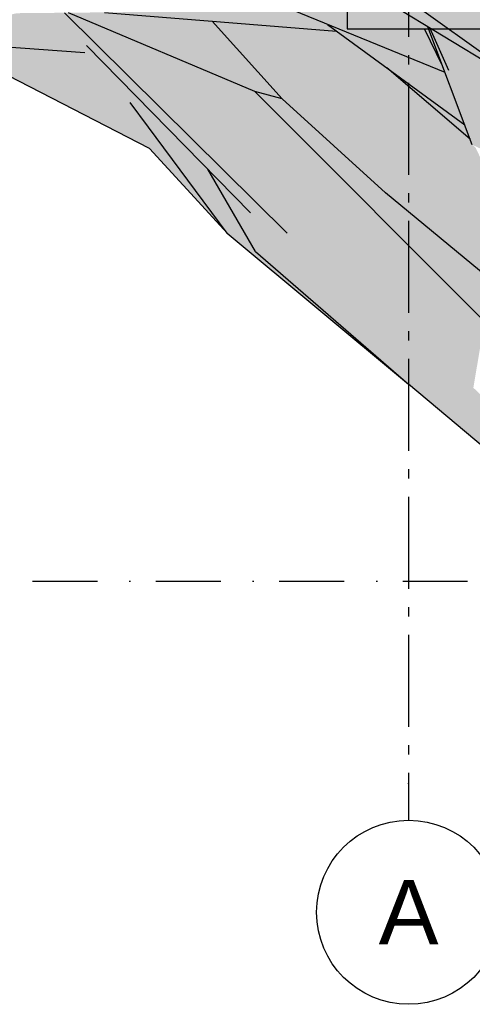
# Model space of a CAD drawing. Header units: millimetres. Extents: x 165469 to 203387225, y -6480348228 to 105421.
# Tile 3 of 67: x 198551672 to 198554131, y -6480312312 to -6480306963. Entities that reach past the tile are written whole.
import ezdxf
from ezdxf.enums import TextEntityAlignment as Align

# ---------------------------------------------------------------- set-up
doc = ezdxf.new("R2010")
doc.units = ezdxf.units.MM
doc.header["$LTSCALE"] = 0.5
doc.header["$MEASUREMENT"] = 0
for name, pattern in [('Akselinje', [1500, 1000, -200, 100, -200]), ('PLINE', [0]), ('Prikk & stiplet', [1340.555525, 705.555534, -352.777767, 0, -282.222223])]:
    doc.linetypes.add(name, pattern=pattern)
for name, color, linetype in [('711--_E__ Eksisterende terreng(Nye konstruksjoner)', 7, 'Continuous'), ('82-- Modullinjer(Nye konstruksjoner)', 7, 'Continuous'), ('842-M___1_100 Målsetting bygning(Nye konstruksjoner)', 7, 'Continuous'), ('878- Annen overflate_visuell informasjon (Skravur)(Nye konstruksjoner)', 7, 'Continuous')]:
    doc.layers.add(name, color=color, linetype=linetype)
doc.styles.add('GENERATED_STYLE_1', font='arial.ttf')
doc.styles.add('GENERATED_STYLE_2', font='arial.ttf')
doc.dimstyles.new('GENERATED_STYLE__1', dxfattribs={"dimtxt": 200, "dimasz": 95, "dimexe": 0.18, "dimexo": 1000, "dimgap": 0, "dimtad": 1, "dimdec": 0, "dimzin": 0, "dimdsep": 46, "dimtxsty": 'GENERATED_STYLE_1', "dimblk": 'ARROWHEAD_6', "dimblk1": 'ARROWHEAD_6', "dimblk2": 'ARROWHEAD_6', "dimcen": 0.09, "dimclrd": 256, "dimclre": 256, "dimclrt": 256, "dimadec": 1, "dimazin": 0, "dimtfac": 1, "dimtdec": 4, "dimtmove": 0, "dimatfit": 3, "dimfxl": 1, "dimtolj": 1, "dimtzin": 0, "dimarcsym": 0})

# ---------------------------------------------------------------- blocks, each defined once
blk = doc.blocks.new('Standard grid marker[2]_3', base_point=(198553785.2, -6480291355.1))
at = {"layer": '82-- Modullinjer(Nye konstruksjoner)', "linetype": 'Akselinje'}
for p, q in [((198553785.2, -6480291555.1), (198553785.2, -6480311112.5)), ((198553785.2, -6480311112.5), (198553785.2, -6480311312.5))]:
    blk.add_line(p, q, dxfattribs=at)
at = {"layer": '82-- Modullinjer(Nye konstruksjoner)', "linetype": 'PLINE'}
blk.add_circle((198553785.2, -6480311812.5), 500, dxfattribs=at)
at = {"layer": '82-- Modullinjer(Nye konstruksjoner)', "linetype": 'Akselinje'}
blk.add_point((198553785.2, -6480311112.5), dxfattribs=at)
blk.add_point((198553785.2, -6480311112.5), dxfattribs=at)
at = {"layer": '82-- Modullinjer(Nye konstruksjoner)', "style": 'GENERATED_STYLE_2'}
for tag, p in [('AC_MarkerText_1_0', (198553785.2, -6480290680.1)), ('AC_MarkerText_1_1', (198553785.2, -6480311637.5))]:
    blk.add_attdef(tag, text='', height=350, rotation=360, dxfattribs=at).set_placement(p, align=Align.TOP_CENTER)
blk = doc.blocks.new('*D3', base_point=(192408355.9, -6480347812.5))
at = {"layer": '842-M___1_100 Målsetting bygning(Nye konstruksjoner)', "linetype": 'PLINE'}
for p, q in [((198558638.4, -6480300855.8), (198558538.4, -6480300755.8)), ((198558588.4, -6480300805.8), (198558588.4, -6480300730.8)), ((198558688.4, -6480300805.8), (198558494.6, -6480300805.8)), ((198558588.4, -6480310012.5), (198558588.4, -6480300805.8)), ((198558538.4, -6480309962.5), (198558638.4, -6480310062.5)), ((198558682.1, -6480310012.5), (198558488.4, -6480310012.5)), ((198558588.4, -6480310087.5), (198558588.4, -6480310012.5))]:
    blk.add_line(p, q, dxfattribs=at)
at = {"layer": '842-M___1_100 Målsetting bygning(Nye konstruksjoner)', "insert": (198558548.4, -6480305714.2), "char_height": 200, "attachment_point": 7, "rotation": 90, "style": 'GENERATED_STYLE_1'}
blk.add_mtext('\\A1;{\\pql;\\fArial|b0|i0|c0|p0;\\W1.000000;9230}', dxfattribs=at)
blk = doc.blocks.new('ARROWHEAD_6')
at = {"linetype": 'Continuous'}
for p, q in [((0, 0), (-1, 0)), ((-0.5, -0.5), (0.5, 0.5))]:
    blk.add_line(p, q, dxfattribs=at)

msp = doc.modelspace()

# ---------------------------------------------------------------- hatches: boundary and pattern name
at = {"layer": '711--_E__ Eksisterende terreng(Nye konstruksjoner)', "linetype": 'Continuous'}
for points in [[(198551048.4, -6480307062.5), (198552035.5, -6480307102.5), (198551687.3, -6480306926.9), (198551657.2, -6480306927.2)], [(198551048.4, -6480307062.5), (198552035.5, -6480307102.5), (198551687.3, -6480306926.9), (198551657.2, -6480306927.2)], [(198551687.3, -6480306926.9), (198552035.5, -6480307102.5), (198552128.1, -6480307135.1), (198552105.1, -6480307112.3), (198551688.4, -6480306926.9)], [(198551687.3, -6480306926.9), (198552035.5, -6480307102.5), (198552128.1, -6480307135.1), (198552105.1, -6480307112.3), (198551688.4, -6480306926.9)], [(198551688.4, -6480306926.9), (198552105.1, -6480307112.3), (198551915.6, -6480306924.7)], [(198551688.4, -6480306926.9), (198552105.1, -6480307112.3), (198551915.6, -6480306924.7)], [(198551915.6, -6480306924.7), (198553125.6, -6480308122.5), (198554141.5, -6480308547.1), (198554071.3, -6480308476.7), (198551963.5, -6480306935.7), (198551937.2, -6480306924.5)], [(198551915.6, -6480306924.7), (198553125.6, -6480308122.5), (198554141.5, -6480308547.1), (198554071.3, -6480308476.7), (198551963.5, -6480306935.7), (198551937.2, -6480306924.5)], [(198552132.1, -6480306922.7), (198551937.2, -6480306924.5), (198552950, -6480307352.5), (198552755, -6480307011.5), (198552718, -6480306970.4)], [(198552132.1, -6480306922.7), (198551937.2, -6480306924.5), (198552950, -6480307352.5), (198552755, -6480307011.5), (198552718, -6480306970.4)], [(198552132.1, -6480306922.7), (198553394.2, -6480307025.5), (198553343.8, -6480306988.8), (198553126.5, -6480306900.1), (198553051.1, -6480306898.9), (198552224.6, -6480306921.8)], [(198552132.1, -6480306922.7), (198553394.2, -6480307025.5), (198553343.8, -6480306988.8), (198553126.5, -6480306900.1), (198553051.1, -6480306898.9), (198552224.6, -6480306921.8)], [(198553119.2, -6480306897), (198553983.6, -6480307249.9), (198553970.1, -6480307214.1), (198553871.2, -6480307012.5), (198553306.2, -6480306891.9)], [(198553119.2, -6480306897), (198553983.6, -6480307249.9), (198553970.1, -6480307214.1), (198553871.2, -6480307012.5), (198553306.2, -6480306891.9)], [(198553306.2, -6480306891.9), (198553871.2, -6480307012.5), (198553867.1, -6480306987.8), (198553711, -6480306892.8), (198553659.8, -6480306882.5), (198553656.8, -6480306882.2)], [(198553306.2, -6480306891.9), (198553871.2, -6480307012.5), (198553867.1, -6480306987.8), (198553711, -6480306892.8), (198553659.8, -6480306882.5), (198553656.8, -6480306882.2)], [(198553693, -6480306881.9), (198554762.7, -6480307532.5), (198554294.4, -6480307222.5), (198553816.5, -6480306882.5)], [(198553693, -6480306881.9), (198554762.7, -6480307532.5), (198554294.4, -6480307222.5), (198553816.5, -6480306882.5)], [(198553816.5, -6480306882.5), (198554294.4, -6480307222.5), (198554076.5, -6480306882.5)], [(198553816.5, -6480306882.5), (198554294.4, -6480307222.5), (198554076.5, -6480306882.5)], [(198554076.5, -6480306882.5), (198554294.4, -6480307222.5), (198554357, -6480306915.3), (198554145.2, -6480306887.4)], [(198554076.5, -6480306882.5), (198554294.4, -6480307222.5), (198554357, -6480306915.3), (198554145.2, -6480306887.4)], [(198552950, -6480307352.5), (198551963.5, -6480306935.7), (198554071.3, -6480308476.7)], [(198552950, -6480307352.5), (198551963.5, -6480306935.7), (198554071.3, -6480308476.7)], [(198552779.2, -6480306975.4), (198552718, -6480306970.4), (198553098.7, -6480307392.5), (198553386.6, -6480307432.5)], [(198552779.2, -6480306975.4), (198552718, -6480306970.4), (198553098.7, -6480307392.5), (198553386.6, -6480307432.5)], [(198552779.2, -6480306975.4), (198553386.6, -6480307432.5), (198553099.8, -6480307001.5)], [(198552779.2, -6480306975.4), (198553386.6, -6480307432.5), (198553099.8, -6480307001.5)], [(198553098.7, -6480307392.5), (198552755, -6480307011.5), (198552950, -6480307352.5)], [(198553098.7, -6480307392.5), (198552755, -6480307011.5), (198552950, -6480307352.5)], [(198553099.8, -6480307001.5), (198553386.6, -6480307432.5), (198553468.7, -6480307079.9), (198553394.2, -6480307025.5)], [(198553099.8, -6480307001.5), (198553386.6, -6480307432.5), (198553468.7, -6480307079.9), (198553394.2, -6480307025.5)], [(198553983.6, -6480307249.9), (198553343.8, -6480306988.8), (198554090.3, -6480307533.5)], [(198553983.6, -6480307249.9), (198553343.8, -6480306988.8), (198554090.3, -6480307533.5)], [(198553890.3, -6480307001.9), (198553867.1, -6480306987.8), (198553871.2, -6480307012.5), (198553970.1, -6480307214.1)], [(198553890.3, -6480307001.9), (198553867.1, -6480306987.8), (198553871.2, -6480307012.5), (198553970.1, -6480307214.1)], [(198553890.3, -6480307001.9), (198554131.3, -6480307642.5), (198553936.4, -6480307029.9)], [(198553890.3, -6480307001.9), (198554131.3, -6480307642.5), (198553936.4, -6480307029.9)], [(198553976.9, -6480307054.6), (198553936.4, -6480307029.9), (198554131.3, -6480307642.5), (198554414.3, -6480307772.5)], [(198553976.9, -6480307054.6), (198553936.4, -6480307029.9), (198554131.3, -6480307642.5), (198554414.3, -6480307772.5)], [(198551048.4, -6480307062.5), (198551020.8, -6480307068.6), (198552025.9, -6480307142.5), (198552035.5, -6480307102.5)], [(198551048.4, -6480307062.5), (198551020.8, -6480307068.6), (198552025.9, -6480307142.5), (198552035.5, -6480307102.5)], [(198551267.9, -6480307086.8), (198551258.7, -6480307086.1), (198552378.1, -6480307662.5), (198552355.5, -6480307525.2), (198552352.8, -6480307521.6)], [(198551267.9, -6480307086.8), (198551258.7, -6480307086.1), (198552378.1, -6480307662.5), (198552355.5, -6480307525.2), (198552352.8, -6480307521.6)], [(198551278.3, -6480307087.6), (198551267.9, -6480307086.8), (198552352.8, -6480307521.6), (198552271.6, -6480307412.5)], [(198551278.3, -6480307087.6), (198551267.9, -6480307086.8), (198552352.8, -6480307521.6), (198552271.6, -6480307412.5)], [(198551278.3, -6480307087.6), (198552271.6, -6480307412.5), (198552025.9, -6480307142.5)], [(198551278.3, -6480307087.6), (198552271.6, -6480307412.5), (198552025.9, -6480307142.5)], [(198553386.6, -6480307432.5), (198554203.3, -6480307772.5), (198553670.2, -6480307227.3), (198553667.3, -6480307224.9), (198553468.7, -6480307079.9)], [(198553386.6, -6480307432.5), (198554203.3, -6480307772.5), (198553670.2, -6480307227.3), (198553667.3, -6480307224.9), (198553468.7, -6480307079.9)], [(198553976.9, -6480307054.6), (198554414.3, -6480307772.5), (198554438.1, -6480307335.1)], [(198553976.9, -6480307054.6), (198554414.3, -6480307772.5), (198554438.1, -6480307335.1)], [(198552025.9, -6480307142.5), (198552120.8, -6480307189.7), (198552035.5, -6480307102.5)], [(198552025.9, -6480307142.5), (198552120.8, -6480307189.7), (198552035.5, -6480307102.5)], [(198552025.9, -6480307142.5), (198552271.6, -6480307412.5), (198552322.1, -6480307395.3), (198552120.8, -6480307189.7)], [(198552025.9, -6480307142.5), (198552271.6, -6480307412.5), (198552322.1, -6480307395.3), (198552120.8, -6480307189.7)], [(198552035.5, -6480307102.5), (198552926, -6480308012.5), (198552591.5, -6480307593.8), (198552128.1, -6480307135.1)], [(198552035.5, -6480307102.5), (198552926, -6480308012.5), (198552591.5, -6480307593.8), (198552128.1, -6480307135.1)], [(198553667.3, -6480307224.9), (198554119.8, -6480307612.1), (198554090.3, -6480307533.5)], [(198553667.3, -6480307224.9), (198554119.8, -6480307612.1), (198554090.3, -6480307533.5)], [(198553670.2, -6480307227.3), (198554203.3, -6480307772.5), (198554149, -6480307657.4), (198554131.3, -6480307642.5), (198554119.8, -6480307612.1)], [(198553670.2, -6480307227.3), (198554203.3, -6480307772.5), (198554149, -6480307657.4), (198554131.3, -6480307642.5), (198554119.8, -6480307612.1)], [(198553098.7, -6480307392.5), (198552950, -6480307352.5), (198554545.9, -6480308952.5), (198553695.6, -6480307931.9), (198553660.1, -6480307902.5)], [(198553098.7, -6480307392.5), (198552950, -6480307352.5), (198554545.9, -6480308952.5), (198553695.6, -6480307931.9), (198553660.1, -6480307902.5)], [(198552322.1, -6480307395.3), (198552271.6, -6480307412.5), (198552800.3, -6480308122.5), (198552595.6, -6480307674.8)], [(198552322.1, -6480307395.3), (198552271.6, -6480307412.5), (198552800.3, -6480308122.5), (198552595.6, -6480307674.8)], [(198553098.7, -6480307392.5), (198553660.1, -6480307902.5), (198553386.6, -6480307432.5)], [(198553098.7, -6480307392.5), (198553660.1, -6480307902.5), (198553386.6, -6480307432.5)], [(198554203.3, -6480307772.5), (198553386.6, -6480307432.5), (198554517, -6480308219.6)], [(198553386.6, -6480307432.5), (198553660.1, -6480307902.5), (198554558.9, -6480308259), (198554519, -6480308222.5), (198554517, -6480308219.6)], [(198554203.3, -6480307772.5), (198553386.6, -6480307432.5), (198554517, -6480308219.6)], [(198553386.6, -6480307432.5), (198553660.1, -6480307902.5), (198554558.9, -6480308259), (198554519, -6480308222.5), (198554517, -6480308219.6)], [(198552371.6, -6480307546.8), (198552355.5, -6480307525.2), (198552378.1, -6480307662.5), (198552661.2, -6480307972.5)], [(198552371.6, -6480307546.8), (198552355.5, -6480307525.2), (198552378.1, -6480307662.5), (198552661.2, -6480307972.5)], [(198552371.6, -6480307546.8), (198552661.2, -6480307972.5), (198552800.3, -6480308122.5)], [(198552371.6, -6480307546.8), (198552661.2, -6480307972.5), (198552800.3, -6480308122.5)], [(198553125.6, -6480308122.5), (198552591.5, -6480307593.8), (198552926, -6480308012.5)], [(198553125.6, -6480308122.5), (198552591.5, -6480307593.8), (198552926, -6480308012.5)], [(198552693.9, -6480307775.3), (198552595.6, -6480307674.8), (198552800.3, -6480308122.5), (198553784, -6480308942.5), (198552953.9, -6480308222.5)], [(198552693.9, -6480307775.3), (198552595.6, -6480307674.8), (198552800.3, -6480308122.5), (198553784, -6480308942.5), (198552953.9, -6480308222.5)], [(198552693.9, -6480307775.3), (198552953.9, -6480308222.5), (198552926, -6480308012.5)], [(198552693.9, -6480307775.3), (198552953.9, -6480308222.5), (198552926, -6480308012.5)], [(198554558.9, -6480308259), (198553660.1, -6480307902.5), (198554917.3, -6480308812.5), (198554616.4, -6480308311.6)], [(198554917.3, -6480308812.5), (198553660.1, -6480307902.5), (198554662, -6480308732.5)], [(198554558.9, -6480308259), (198553660.1, -6480307902.5), (198554917.3, -6480308812.5), (198554616.4, -6480308311.6)], [(198554917.3, -6480308812.5), (198553660.1, -6480307902.5), (198554662, -6480308732.5)], [(198554662, -6480308732.5), (198553695.6, -6480307931.9), (198554545.9, -6480308952.5)], [(198554662, -6480308732.5), (198553695.6, -6480307931.9), (198554545.9, -6480308952.5)], [(198553125.6, -6480308122.5), (198552926, -6480308012.5), (198552953.9, -6480308222.5)], [(198553125.6, -6480308122.5), (198552926, -6480308012.5), (198552953.9, -6480308222.5)], [(198552953.9, -6480308222.5), (198554934.6, -6480309722.5), (198553125.6, -6480308122.5)], [(198552953.9, -6480308222.5), (198554934.6, -6480309722.5), (198553125.6, -6480308122.5)], [(198553125.6, -6480308122.5), (198554934.6, -6480309722.5), (198554137.1, -6480308962.5)], [(198554141.5, -6480308547.1), (198553125.6, -6480308122.5), (198554137.1, -6480308962.5), (198554197.3, -6480308603)], [(198553125.6, -6480308122.5), (198554934.6, -6480309722.5), (198554137.1, -6480308962.5)], [(198554141.5, -6480308547.1), (198553125.6, -6480308122.5), (198554137.1, -6480308962.5), (198554197.3, -6480308603)], [(198552953.9, -6480308222.5), (198553784, -6480308942.5), (198554934.6, -6480309722.5)], [(198552953.9, -6480308222.5), (198553784, -6480308942.5), (198554934.6, -6480309722.5)], [(198554934.6, -6480309722.5), (198553784, -6480308942.5), (198554201.4, -6480309292.5)], [(198554934.6, -6480309722.5), (198553784, -6480308942.5), (198554201.4, -6480309292.5)]]:
    msp.add_hatch(color=256, dxfattribs=at).paths.add_polyline_path(points)
at = {"layer": '878- Annen overflate_visuell informasjon (Skravur)(Nye konstruksjoner)', "linetype": 'Continuous'}
msp.add_hatch(color=256, dxfattribs=at).paths.add_polyline_path([(198553452.2, -6480306812.5), (198553452.2, -6480307012.5), (198556026.5, -6480307012.5), (198556183.6, -6480307160.2), (198556329.8, -6480307320.4), (198556453.3, -6480307569.9), (198557003.7, -6480308200.1), (198557132.6, -6480308295.4), (198557693.1, -6480308961.5), (198557824.8, -6480309045.5), (198558305.2, -6480309563.3), (198558784, -6480309673.7), (198558952.2, -6480309734.6), (198558952.2, -6480306812.5)])

# ---------------------------------------------------------------- linework, layer by layer
at = {"linetype": 'Prikk & stiplet'}
msp.add_line((198549060.3, -6480310012.5), (198573718.2, -6480310012.5), dxfattribs=at)
at = {"layer": '711--_E__ Eksisterende terreng(Nye konstruksjoner)', "linetype": 'PLINE'}
for p, q in [((198553125.6, -6480308122.5), (198551915.6, -6480306924.7)), ((198552950, -6480307352.5), (198551937.2, -6480306924.5)), ((198552132.1, -6480306922.7), (198553394.2, -6480307025.5)), ((198553983.6, -6480307249.9), (198553119.2, -6480306897)), ((198554762.7, -6480307532.5), (198553693, -6480306881.9)), ((198554294.4, -6480307222.5), (198553816.5, -6480306882.5)), ((198552718, -6480306970.4), (198553098.7, -6480307392.5)), ((198553343.8, -6480306988.8), (198554090.3, -6480307533.5)), ((198553970.1, -6480307214.1), (198553871.2, -6480307012.5)), ((198554131.3, -6480307642.5), (198553890.3, -6480307001.9)), ((198553900, -6480307007.8), (198554002.1, -6480307236.4)), ((198552025.9, -6480307142.5), (198551020.8, -6480307068.6)), ((198552378.1, -6480307662.5), (198551258.7, -6480307086.1)), ((198552035.5, -6480307102.5), (198552926, -6480308012.5)), ((198554119.8, -6480307612.1), (198553667.3, -6480307224.9)), ((198552950, -6480307352.5), (198554545.9, -6480308952.5)), ((198553098.7, -6480307392.5), (198552950, -6480307352.5)), ((198552371.6, -6480307546.8), (198552271.6, -6480307412.5)), ((198553660.1, -6480307902.5), (198553098.7, -6480307392.5)), ((198552800.3, -6480308122.5), (198552371.6, -6480307546.8)), ((198552378.1, -6480307662.5), (198552661.2, -6480307972.5)), ((198552953.9, -6480308222.5), (198552693.9, -6480307775.3)), ((198554662, -6480308732.5), (198553660.1, -6480307902.5)), ((198552800.3, -6480308122.5), (198552661.2, -6480307972.5)), ((198552800.3, -6480308122.5), (198553784, -6480308942.5)), ((198552953.9, -6480308222.5), (198553784, -6480308942.5)), ((198554201.4, -6480309292.5), (198553784, -6480308942.5))]:
    msp.add_line(p, q, dxfattribs=at)
at = {"layer": '878- Annen overflate_visuell informasjon (Skravur)(Nye konstruksjoner)', "linetype": 'PLINE', "flags": 128}
msp.add_lwpolyline([(198553452.2, -6480306812.5), (198553452.2, -6480307012.5), (198556026.5, -6480307012.5), (198556183.6, -6480307160.2), (198556329.8, -6480307320.4), (198556453.3, -6480307569.9), (198557003.7, -6480308200.1), (198557132.6, -6480308295.4), (198557693.1, -6480308961.5), (198557824.8, -6480309045.5), (198558305.2, -6480309563.3), (198558784, -6480309673.7), (198558952.2, -6480309734.6), (198558952.2, -6480306812.5)], close=True, dxfattribs=at)

# ---------------------------------------------------------------- block references
at = {"layer": '82-- Modullinjer(Nye konstruksjoner)', "linetype": 'PLINE'}
ref = msp.add_blockref('Standard grid marker[2]_3', (198553785.2, -6480291355.1), dxfattribs=at)
ref.add_attrib('AC_MarkerText_1_1', 'A', dxfattribs={"color": 7, "height": 350, "rotation": 360, "style": 'GENERATED_STYLE_2'}).set_placement((198553785.2, -6480311637.5), align=Align.TOP_CENTER)

# ---------------------------------------------------------------- dimensions: what is measured, and where the dimension line sits
at = {"layer": '842-M___1_100 Målsetting bygning(Nye konstruksjoner)', "linetype": 'Continuous'}
dim = msp.add_linear_dim(base=(198558588.4, -6480300805.8), p1=(198553785.2, -6480310012.5), p2=(198559052.2, -6480300805.8), angle=90, text='9230', dimstyle='GENERATED_STYLE__1', dxfattribs=at)
dim.commit()
dim.dimension.update_dxf_attribs({"geometry": '*D3', "text_midpoint": (198558448.4, -6480305409.8), "dimtype": 160, "text_rotation": 90})

doc.saveas('drawing.dxf')
